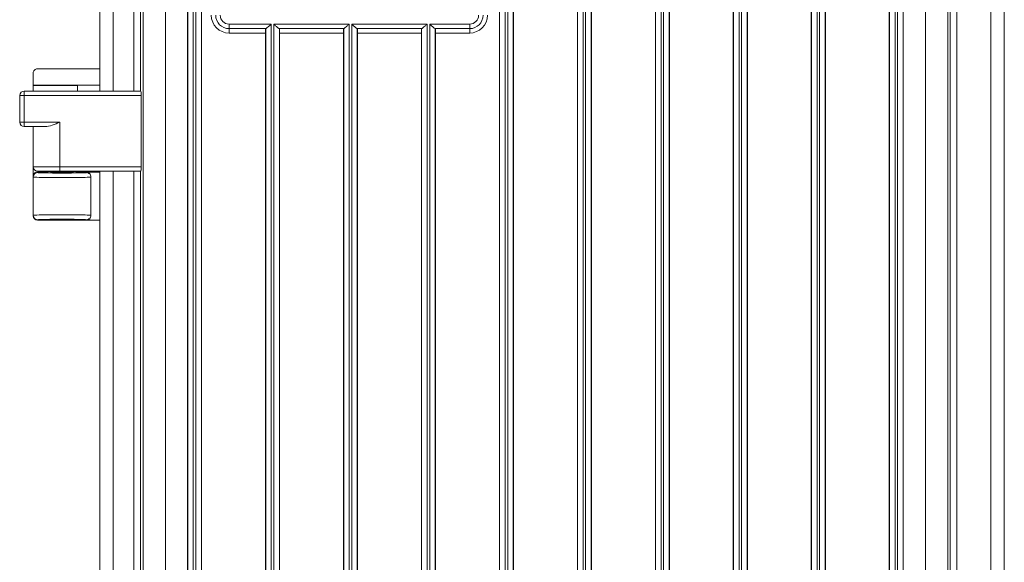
# Model space of a CAD drawing. Header units: millimetres. Extents: x 11 to 300, y 0 to 200.
# Tile 4 of 6: x 64 to 138, y 107 to 148. Entities that reach past the tile are written whole.
import ezdxf

# ---------------------------------------------------------------- set-up
doc = ezdxf.new("R2010")
doc.units = ezdxf.units.MM
doc.layers.add('APPARENT', color=7, linetype='Continuous', lineweight=0)
doc.layers.add('ARETES TANGENTES', color=7, linetype='Continuous', lineweight=0)

msp = doc.modelspace()

# ---------------------------------------------------------------- linework, layer by layer
at = {"layer": 'APPARENT'}
for p, q in [((69.996, 142.618), (69.996, 163.285)), ((137.662, 163.285), (137.662, 67.952)), ((99.886, 160.718), (99.886, 92.285)), ((100.938, 160.718), (100.938, 92.285)), ((105.719, 160.718), (105.719, 92.285)), ((106.772, 160.718), (106.772, 92.285)), ((111.553, 160.718), (111.553, 92.285)), ((112.605, 160.718), (112.605, 92.285)), ((117.386, 160.718), (117.386, 92.285)), ((118.438, 160.718), (118.438, 92.285)), ((123.219, 160.718), (123.219, 92.285)), ((124.272, 160.718), (124.272, 92.285)), ((76.553, 157.475), (76.553, 73.761)), ((77.605, 157.475), (77.605, 73.761)), ((129.053, 157.475), (129.053, 73.761)), ((130.105, 157.475), (130.105, 73.761)), ((82.41, 147.285), (79.662, 147.285)), ((82.386, 146.952), (82.386, 70.518)), ((88.243, 147.285), (83.415, 147.285)), ((83.438, 146.952), (83.438, 70.518)), ((88.219, 146.952), (88.219, 70.518)), ((94.077, 147.285), (89.248, 147.285)), ((89.272, 146.952), (89.272, 70.518)), ((94.053, 146.952), (94.053, 70.518)), ((97.662, 147.285), (95.081, 147.285)), ((95.105, 146.952), (95.105, 70.518)), ((64.996, 143.052), (64.996, 143.952)), ((65.329, 144.285), (69.996, 144.285)), ((64.996, 143.034), (64.996, 143.052)), ((69.996, 143.052), (64.996, 143.052)), ((65.013, 143.034), (64.996, 143.052)), ((64.996, 143.034), (64.996, 142.618)), ((64.996, 143.034), (65.013, 143.034)), ((65.013, 143.034), (65.013, 142.618)), ((68.329, 143.034), (65.013, 143.034)), ((69.44, 143.046), (68.329, 143.034)), ((68.329, 143.034), (68.329, 142.618)), ((69.44, 143.046), (69.996, 143.046)), ((69.99, 143.046), (69.996, 143.052)), ((63.996, 140.285), (63.996, 142.285)), ((64.329, 142.618), (73.067, 142.618)), ((73.075, 142.285), (73.075, 136.952)), ((65.89, 139.952), (64.329, 139.952)), ((64.996, 139.952), (64.996, 136.952)), ((64.996, 136.952), (64.996, 136.236)), ((65.013, 136.845), (65.013, 136.342)), ((65.329, 136.618), (66.996, 136.618)), ((65.329, 136.569), (69.978, 136.569)), ((73.067, 136.618), (66.996, 136.618)), ((68.996, 136.552), (69.996, 136.552)), ((69.978, 136.569), (69.978, 136.618)), ((69.978, 136.569), (69.996, 136.552)), ((69.996, 93.885), (69.996, 136.618)), ((64.996, 136.177), (64.996, 136.236)), ((64.996, 136.177), (64.996, 133.326)), ((69.329, 136.218), (69.329, 136.177)), ((69.329, 136.177), (69.329, 133.326)), ((64.996, 133.285), (64.996, 133.326)), ((65.329, 132.952), (68.996, 132.952)), ((69.996, 132.952), (68.996, 132.952)), ((69.329, 133.326), (69.329, 133.285))]:
    msp.add_line(p, q, dxfattribs=at)
for centre, radius, start, end in [((79.662, 148.285), 1, 180, 270), ((97.662, 148.285), 1, 270, 0), ((64.329, 142.285), 0.333, 90, 180), ((64.329, 140.285), 0.333, 180, 270), ((65.329, 136.952), 0.333, 180, 270)]:
    msp.add_arc(centre, radius, start, end, dxfattribs=at)
for centre, major_axis, ratio, start_param, end_param in [((82.395, 146.952), (0, -0.333), 0.026186, -3.141593, -1.570796), ((83.43, 146.952), (0, 0.333), 0.026186, -1.570796, 0), ((88.228, 146.952), (0, -0.333), 0.026186, -3.141593, -1.570796), ((89.263, 146.952), (0, 0.333), 0.026186, -1.570796, 0), ((94.061, 146.952), (0, -0.333), 0.026186, -3.141593, -1.570796), ((95.096, 146.952), (0, 0.333), 0.026186, -1.570796, 0), ((65.329, 143.952), (0, -0.333), 0.999848, -3.141593, -1.570796), ((73.067, 142.285), (0, 0.333), 0.026186, -1.570796, 0), ((65.329, 136.236), (-0.175, 0.284), 0.999659, 0.692081, 1.017131), ((65.329, 136.236), (0, 0.333), 0.999848, 0, 1.245746), ((67.162, 136.511), (0.867, 0), 0.017455, 0, 3.141593), ((67.162, 136.511), (0.867, 0), 0.017455, 3.141593, 4.712389), ((67.162, 136.511), (0.867, 0), 0.017455, 4.712389, 6.283185), ((68.996, 136.218), (0, 0.333), 0.999848, -1.570796, 0), ((73.067, 136.952), (0, -0.333), 0.026186, 0, 1.570796), ((65.329, 133.285), (0, -0.333), 0.999848, -1.570796, 0), ((67.162, 132.992), (-0.867, 0), 0.017455, -3.141593, 0), ((67.162, 132.992), (-0.867, 0), 0.017455, 0, 1.570796), ((67.162, 132.992), (-0.867, 0), 0.017455, 1.570796, 3.141593), ((68.996, 133.285), (0, 0.333), 0.999848, 3.141593, 4.712389)]:
    msp.add_ellipse(centre, major_axis=major_axis, ratio=ratio, start_param=start_param, end_param=end_param, dxfattribs=at)
for points, knots in [([(82.818, 147.618), (82.818, 147.618), (82.817, 147.617), (82.816, 147.617), (82.755, 147.562), (82.693, 147.507), (82.636, 147.456), (82.596, 147.421), (82.557, 147.388), (82.523, 147.36), (82.497, 147.339), (82.474, 147.321), (82.455, 147.307), (82.439, 147.297), (82.426, 147.289), (82.417, 147.286), (82.414, 147.285), (82.412, 147.285), (82.41, 147.285)], [0, 0, 0, 0, 0.003523, 0.003523, 0.003523, 0.370015, 0.370015, 0.370015, 0.620808, 0.620808, 0.620808, 0.806228, 0.806228, 0.806228, 0.95356, 0.95356, 0.95356, 1, 1, 1, 1]), ([(83.415, 147.285), (83.413, 147.285), (83.411, 147.285), (83.41, 147.286), (83.402, 147.287), (83.392, 147.293), (83.379, 147.301), (83.362, 147.313), (83.34, 147.329), (83.316, 147.349), (83.283, 147.375), (83.245, 147.407), (83.206, 147.441), (83.152, 147.488), (83.094, 147.54), (83.036, 147.592), (83.027, 147.6), (83.017, 147.608), (83.008, 147.617), (83.007, 147.617), (83.007, 147.618), (83.006, 147.618)], [0, 0, 0, 0, 0.031936, 0.031936, 0.031936, 0.163049, 0.163049, 0.163049, 0.344415, 0.344415, 0.344415, 0.594582, 0.594582, 0.594582, 0.941146, 0.941146, 0.941146, 0.996467, 0.996467, 0.996467, 1, 1, 1, 1]), ([(88.651, 147.618), (88.651, 147.618), (88.65, 147.617), (88.65, 147.617), (88.589, 147.562), (88.527, 147.507), (88.469, 147.456), (88.429, 147.421), (88.391, 147.388), (88.356, 147.36), (88.331, 147.339), (88.307, 147.321), (88.288, 147.307), (88.273, 147.297), (88.26, 147.289), (88.251, 147.286), (88.248, 147.285), (88.245, 147.285), (88.243, 147.285)], [0, 0, 0, 0, 0.003523, 0.003523, 0.003523, 0.370015, 0.370015, 0.370015, 0.620808, 0.620808, 0.620808, 0.806228, 0.806228, 0.806228, 0.95356, 0.95356, 0.95356, 1, 1, 1, 1]), ([(89.248, 147.285), (89.246, 147.285), (89.245, 147.285), (89.243, 147.286), (89.236, 147.287), (89.225, 147.293), (89.212, 147.301), (89.195, 147.313), (89.173, 147.329), (89.149, 147.349), (89.116, 147.375), (89.078, 147.407), (89.039, 147.441), (88.985, 147.488), (88.927, 147.54), (88.869, 147.592), (88.86, 147.6), (88.851, 147.608), (88.841, 147.617), (88.841, 147.617), (88.84, 147.618), (88.84, 147.618)], [0, 0, 0, 0, 0.031936, 0.031936, 0.031936, 0.163049, 0.163049, 0.163049, 0.344415, 0.344415, 0.344415, 0.594582, 0.594582, 0.594582, 0.941146, 0.941146, 0.941146, 0.996467, 0.996467, 0.996467, 1, 1, 1, 1]), ([(94.485, 147.618), (94.484, 147.618), (94.484, 147.617), (94.483, 147.617), (94.422, 147.562), (94.36, 147.507), (94.302, 147.456), (94.263, 147.421), (94.224, 147.388), (94.19, 147.36), (94.164, 147.339), (94.141, 147.321), (94.121, 147.307), (94.106, 147.297), (94.093, 147.289), (94.084, 147.286), (94.081, 147.285), (94.079, 147.285), (94.077, 147.285)], [0, 0, 0, 0, 0.003523, 0.003523, 0.003523, 0.370015, 0.370015, 0.370015, 0.620808, 0.620808, 0.620808, 0.806228, 0.806228, 0.806228, 0.95356, 0.95356, 0.95356, 1, 1, 1, 1]), ([(95.081, 147.285), (95.08, 147.285), (95.078, 147.285), (95.076, 147.286), (95.069, 147.287), (95.058, 147.293), (95.046, 147.301), (95.028, 147.313), (95.006, 147.329), (94.982, 147.349), (94.949, 147.375), (94.911, 147.407), (94.872, 147.441), (94.818, 147.488), (94.76, 147.54), (94.703, 147.592), (94.693, 147.6), (94.684, 147.608), (94.675, 147.617), (94.674, 147.617), (94.674, 147.618), (94.673, 147.618)], [0, 0, 0, 0, 0.031936, 0.031936, 0.031936, 0.163049, 0.163049, 0.163049, 0.344415, 0.344415, 0.344415, 0.594582, 0.594582, 0.594582, 0.941146, 0.941146, 0.941146, 0.996467, 0.996467, 0.996467, 1, 1, 1, 1])]:
    msp.add_open_spline(points, degree=3, knots=knots, dxfattribs=at)
msp.add_open_spline([(66.996, 140.285), (66.618, 140.131), (66.234, 139.952), (65.89, 139.952)], degree=3, dxfattribs=at)
at = {"layer": 'ARETES TANGENTES'}
for p, q in [((70.996, 160.847), (70.996, 142.618)), ((99.902, 160.952), (99.902, 92.276)), ((100.318, 91.785), (100.318, 160.952)), ((100.506, 160.952), (100.506, 91.785)), ((100.923, 92.276), (100.923, 160.952)), ((105.735, 92.276), (105.735, 160.952)), ((106.151, 160.952), (106.151, 91.785)), ((106.34, 91.785), (106.34, 160.952)), ((106.756, 160.952), (106.756, 92.276)), ((111.568, 92.276), (111.568, 160.952)), ((111.985, 160.952), (111.985, 91.785)), ((112.173, 91.785), (112.173, 160.952)), ((112.589, 160.952), (112.589, 92.276)), ((117.402, 92.276), (117.402, 160.952)), ((117.818, 160.952), (117.818, 91.785)), ((118.006, 91.785), (118.006, 160.952)), ((118.423, 160.952), (118.423, 92.276)), ((123.235, 92.276), (123.235, 160.952)), ((123.651, 160.952), (123.651, 91.785)), ((123.84, 91.785), (123.84, 160.952)), ((124.256, 160.952), (124.256, 92.276)), ((136.662, 70.804), (136.662, 160.433)), ((72.536, 142.618), (72.536, 155.438)), ((73.036, 155.438), (73.036, 142.618)), ((76.568, 155.952), (76.568, 75.285)), ((76.985, 75.285), (76.985, 155.952)), ((77.173, 155.952), (77.173, 75.285)), ((77.589, 75.285), (77.589, 155.952)), ((129.068, 75.285), (129.068, 155.952)), ((129.485, 155.952), (129.485, 75.285)), ((129.673, 75.285), (129.673, 155.952)), ((130.089, 155.952), (130.089, 75.285)), ((133.622, 75.798), (133.622, 155.438)), ((134.122, 155.438), (134.122, 75.798)), ((73.229, 75.992), (73.229, 155.245)), ((74.895, 155.245), (74.895, 75.992)), ((131.762, 75.992), (131.762, 155.245)), ((133.428, 155.245), (133.428, 75.992)), ((79.662, 147.618), (82.818, 147.618)), ((79.662, 147.618), (79.662, 147.285)), ((82.818, 71.618), (82.818, 147.618)), ((83.006, 147.618), (88.651, 147.618)), ((83.006, 147.618), (83.006, 71.618)), ((88.651, 71.618), (88.651, 147.618)), ((88.84, 147.618), (88.84, 71.618)), ((88.84, 147.618), (94.485, 147.618)), ((94.485, 71.618), (94.485, 147.618)), ((94.673, 147.618), (94.673, 71.618)), ((94.673, 147.618), (97.662, 147.618)), ((97.662, 147.618), (97.662, 147.285)), ((79.662, 146.952), (79.662, 147.285)), ((82.386, 146.952), (79.662, 146.952)), ((82.402, 147.285), (82.402, 71.618)), ((83.423, 71.618), (83.423, 147.285)), ((88.219, 146.952), (83.438, 146.952)), ((88.235, 147.285), (88.235, 71.618)), ((89.256, 71.618), (89.256, 147.285)), ((94.053, 146.952), (89.272, 146.952)), ((94.068, 147.285), (94.068, 71.618)), ((95.089, 71.618), (95.089, 147.285)), ((97.662, 146.952), (95.105, 146.952)), ((97.662, 146.952), (97.662, 147.285)), ((63.996, 142.285), (64.329, 142.285)), ((64.329, 142.618), (64.329, 142.285)), ((64.329, 142.285), (64.329, 140.285)), ((73.075, 142.285), (64.329, 142.285)), ((63.996, 140.285), (64.329, 140.285)), ((64.329, 139.952), (64.329, 140.285)), ((64.329, 140.285), (66.996, 140.285)), ((66.996, 140.285), (66.996, 136.952)), ((66.996, 136.952), (64.996, 136.952)), ((65.329, 136.569), (65.329, 136.511)), ((66.996, 136.952), (73.075, 136.952)), ((66.996, 136.952), (66.996, 136.618)), ((68.996, 136.511), (68.996, 136.552)), ((70.996, 136.618), (70.996, 93.885)), ((72.536, 93.885), (72.536, 136.618)), ((73.036, 136.618), (73.036, 93.885)), ((65.329, 132.992), (65.329, 132.952)), ((68.996, 132.952), (68.996, 132.992))]:
    msp.add_line(p, q, dxfattribs=at)
for centre, radius, start, end in [((79.662, 148.285), 1.333, 180, 270), ((79.662, 148.285), 0.667, 180, 270), ((97.662, 148.285), 0.667, 270, 0), ((97.662, 148.285), 1.333, 270, 0)]:
    msp.add_arc(centre, radius, start, end, dxfattribs=at)
for centre, major_axis, ratio, start_param, end_param in [((65.329, 136.177), (-0.333, 0), 0.999848, -1.570796, 0), ((67.162, 136.511), (1.833, 0), 0.017455, 3.141593, 6.283185), ((68.996, 136.177), (-0.333, 0), 0.999848, -3.141593, -1.570796), ((67.162, 136.177), (-2.167, 0), 0.01477, 0, 3.141593), ((67.162, 133.326), (-2.167, 0), 0.01477, -3.141593, 0), ((65.329, 133.326), (-0.333, 0), 0.999848, 0, 1.570796), ((67.162, 132.992), (-1.833, 0), 0.017455, -3.141593, 0), ((68.996, 133.326), (-0.333, 0), 0.999848, 1.570796, 3.141593)]:
    msp.add_ellipse(centre, major_axis=major_axis, ratio=ratio, start_param=start_param, end_param=end_param, dxfattribs=at)

doc.saveas('drawing.dxf')
